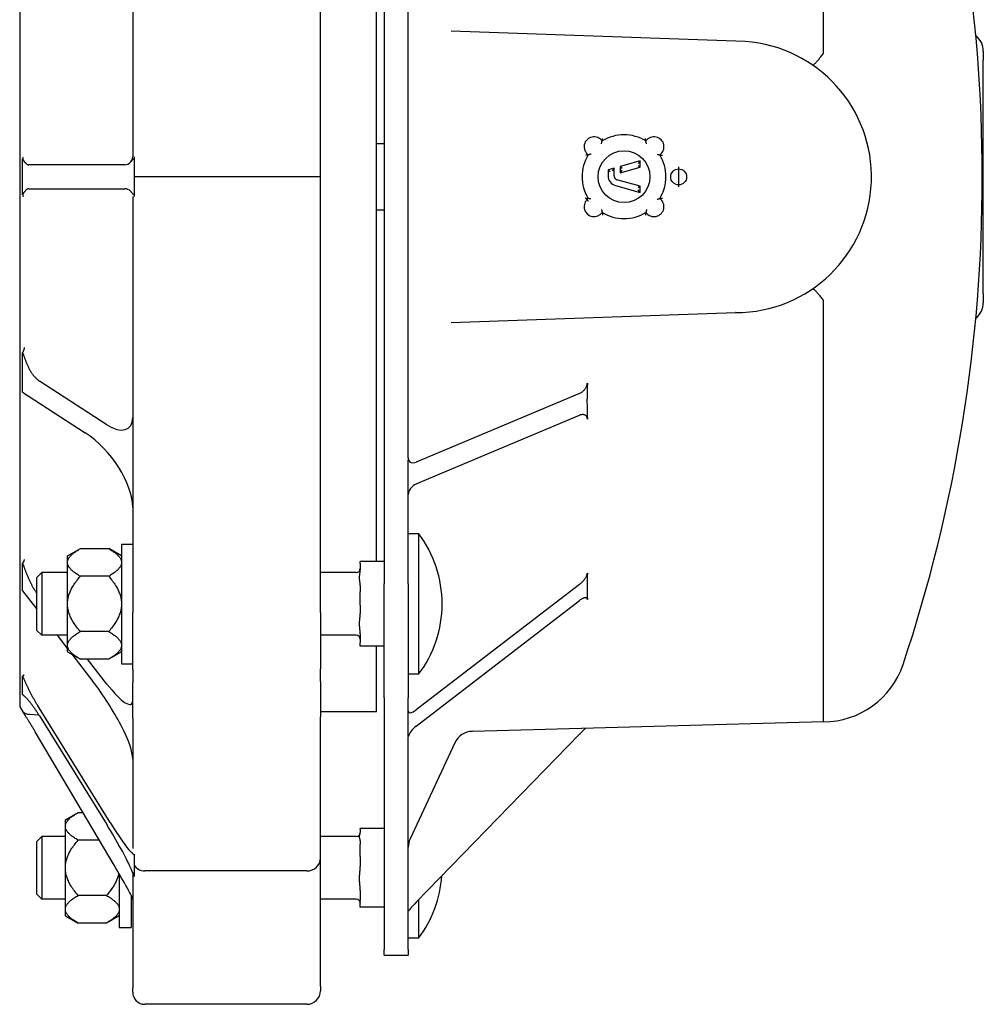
# Model space of a CAD drawing. Header units: millimetres. Extents: x -20 to 4412, y 58 to 1156.
# Tile 3 of 7: x 449 to 690, y 272 to 519. Entities that reach past the tile are written whole.
import ezdxf

# ---------------------------------------------------------------- set-up
doc = ezdxf.new("R2010")
doc.units = ezdxf.units.MM
doc.layers.add('DETAIL', color=2, linetype='Continuous')
doc.layers.add('ORIGIN', color=6, linetype='Continuous')

msp = doc.modelspace()

# ---------------------------------------------------------------- linework, layer by layer
at = {"layer": 'DETAIL'}
for p, q in [((650.16, 510.69), (650.16, 616.12)), ((448.88, 611.69), (448.88, 347.55)), ((477.18, 588.87), (477.18, 484.68)), ((524.18, 479.68), (524.18, 588.86)), ((540.16, 581.6), (540.16, 377.64)), ((538.18, 383.24), (538.18, 576.05)), ((546.16, 409.24), (546.16, 550)), ((630.49, 513.54), (556.95, 516.11)), ((690.16, 511.12), (690.16, 508.92)), ((690.16, 450.33), (690.16, 508.92)), ((540.16, 487.95), (538.18, 487.95)), ((449.61, 479.67), (449.61, 484.16)), ((477.59, 484.29), (477.59, 484.67)), ((477.59, 479.68), (477.59, 484.29)), ((604.2, 483.62), (599.2, 482.22)), ((604.2, 483.62), (603.7, 482.96)), ((604.2, 482.06), (604.2, 483.62)), ((475.18, 482.68), (451.19, 482.67)), ((451.19, 482.67), (451.19, 482.67)), ((451.19, 482.67), (451.19, 482.67)), ((597.7, 481.8), (596.2, 481.38)), ((596.2, 481.38), (596.7, 481)), ((596.2, 481.38), (596.2, 479.88)), ((597.7, 481.8), (597.2, 481.14)), ((597.7, 479.88), (597.7, 481.8)), ((599.2, 482.22), (599.7, 481.84)), ((599.2, 482.22), (599.2, 480.66)), ((599.2, 480.66), (604.2, 482.06)), ((599.2, 480.66), (599.7, 481.32)), ((604.2, 482.06), (603.7, 482.44)), ((449.61, 475.18), (449.61, 479.67)), ((477.59, 475.08), (477.59, 479.68)), ((520.78, 479.69), (480.18, 479.69)), ((524.18, 370.5), (524.18, 479.68)), ((604.2, 477.3), (598.43, 478.91)), ((451.19, 476.67), (475.18, 476.68)), ((451.19, 476.67), (451.19, 476.67)), ((598.03, 477.47), (604.2, 475.74)), ((604.2, 477.3), (603.7, 476.92)), ((604.2, 475.74), (603.7, 476.4)), ((604.2, 475.74), (604.2, 477.3)), ((477.18, 474.68), (477.18, 370.5)), ((477.59, 474.7), (477.59, 475.08)), ((591.24, 474.21), (590.92, 473.94)), ((540.16, 471.3), (538.18, 471.3)), ((690.16, 450.33), (690.16, 448.12)), ((650.16, 343.12), (650.16, 448.56)), ((556.95, 443.13), (628.12, 445.62)), ((449.61, 428.43), (449.61, 435.62)), ((449.61, 425.66), (449.61, 428.43)), ((470.66, 417.55), (453.81, 428.48)), ((449.61, 425.66), (465.28, 415.49)), ((589.03, 425.38), (548.16, 408.17)), ((548.16, 402.69), (589.03, 419.9)), ((546.2, 408.79), (546.16, 408.69)), ((546.16, 377.64), (546.16, 408.69)), ((548.77, 390.24), (546.16, 390.24)), ((548.77, 390.24), (548.77, 355.04)), ((474.36, 387.64), (474.36, 357.64)), ((474.36, 387.64), (477.18, 387.64)), ((460.86, 384.65), (464.06, 386.49)), ((464.06, 386.49), (471.16, 386.49)), ((474.36, 384.65), (471.16, 386.49)), ((449.61, 377.85), (449.61, 382.87)), ((460.86, 383.25), (460.86, 384.65)), ((460.86, 382.81), (460.86, 383.25)), ((460.86, 373.08), (460.86, 382.81)), ((534.16, 382.75), (534.16, 383.24)), ((540.16, 383.24), (534.16, 383.24)), ((534.16, 382.75), (534.16, 381.16)), ((453.16, 379.27), (454.38, 380.49)), ((460.86, 380.49), (454.38, 380.49)), ((454.38, 380.49), (454.38, 364.79)), ((533.16, 380.49), (524.18, 380.49)), ((449.61, 375.9), (449.61, 377.85)), ((453.16, 366.01), (453.16, 379.27)), ((471.16, 379.57), (464.06, 379.57)), ((540.16, 349.11), (540.16, 377.64)), ((546.16, 377.64), (546.16, 349.11)), ((589.03, 377.52), (548.16, 346.07)), ((449.61, 375.9), (453.16, 371.33)), ((534.16, 377.29), (534.16, 375.69)), ((534.16, 372.33), (534.16, 375.69)), ((460.86, 372.21), (460.86, 373.08)), ((548.16, 342.05), (589.03, 373.51)), ((460.86, 362.48), (460.86, 372.21)), ((477.18, 356.19), (477.18, 370.5)), ((524.18, 370.5), (524.18, 356.42)), ((534.16, 372.33), (534.16, 370.22)), ((453.16, 366.01), (454.38, 364.79)), ((471.16, 365.72), (464.06, 365.72)), ((534.16, 365.11), (534.16, 363)), ((460.86, 364.79), (454.38, 364.79)), ((458.22, 364.79), (460.86, 361.39)), ((533.16, 364.79), (524.18, 364.79)), ((534.16, 362.05), (534.16, 363)), ((460.86, 362.04), (460.86, 362.48)), ((460.86, 360.64), (460.86, 362.04)), ((460.86, 360.64), (464.06, 358.79)), ((474.36, 360.64), (471.16, 358.79)), ((540.16, 362.05), (534.16, 362.05)), ((538.18, 345.62), (538.18, 362.05)), ((461.91, 360.03), (467.18, 353.24)), ((471.16, 358.79), (464.06, 358.79)), ((470.73, 352.55), (465.89, 358.79)), ((474.36, 357.64), (477.18, 357.64)), ((477.18, 356.19), (477.18, 352.95)), ((524.18, 353.19), (524.18, 356.42)), ((449.61, 352.31), (449.61, 354.53)), ((477.18, 343.99), (477.18, 352.95)), ((524.18, 353.19), (524.18, 344.37)), ((548.77, 355.04), (546.16, 355.04)), ((449.61, 349.91), (449.61, 352.31)), ((540.16, 349.11), (540.16, 286.08)), ((546.16, 339.51), (546.16, 349.11)), ((449.61, 345.75), (449.61, 345.65)), ((471.53, 317.86), (453.31, 347.28)), ((538.18, 345.62), (524.18, 345.62)), ((451.3, 344.98), (453.66, 344.85)), ((453.8, 344.62), (470.67, 317.4)), ((477.18, 343.99), (477.18, 311.4)), ((524.18, 308.97), (524.18, 344.37)), ((650.16, 343.12), (562.22, 340.71)), ((472.5, 307.19), (452.75, 340.61)), ((546.2, 339.48), (546.16, 339.51)), ((546.16, 295.85), (546.16, 339.34)), ((589.03, 339.98), (548.16, 297.89)), ((557.83, 337.82), (546.63, 313.8)), ((460.31, 318.53), (463.51, 320.38)), ((460.31, 317.14), (460.31, 318.53)), ((463.51, 320.38), (464.71, 320.38)), ((460.31, 316.7), (460.31, 317.14)), ((460.31, 306.97), (460.31, 316.7)), ((534.16, 316.24), (534.16, 316.37)), ((540.16, 316.37), (534.16, 316.37)), ((534.16, 316.24), (534.16, 315.37)), ((453.16, 313.16), (454.38, 314.38)), ((460.31, 314.38), (454.38, 314.38)), ((454.38, 314.38), (454.38, 298.68)), ((468.8, 313.45), (463.51, 313.45)), ((533.16, 314.38), (524.18, 314.38)), ((453.16, 299.9), (453.16, 313.16)), ((534.16, 313.28), (534.16, 312.42)), ((534.16, 309.37), (534.16, 312.42)), ((477.59, 309.55), (477.59, 309.93)), ((477.59, 307.15), (477.59, 309.55)), ((524.18, 276.82), (524.18, 308.97)), ((534.16, 309.37), (534.16, 306.86)), ((460.31, 306.09), (460.31, 306.97)), ((460.31, 296.36), (460.31, 306.09)), ((477.59, 304.51), (477.59, 307.15)), ((473.81, 304.96), (473.81, 291.53)), ((477.18, 305.31), (477.18, 276.44)), ((477.59, 304.36), (477.59, 304.51)), ((520.78, 305.74), (480.18, 305.74)), ((453.16, 299.9), (454.38, 298.68)), ((460.31, 298.68), (454.38, 298.68)), ((470.61, 299.6), (463.51, 299.6)), ((476.81, 299.67), (476.81, 291.53)), ((477.18, 298.68), (476.81, 298.68)), ((533.16, 298.68), (524.18, 298.68)), ((534.16, 300.81), (534.16, 298.31)), ((548.77, 298.52), (548.77, 288.93)), ((460.31, 295.92), (460.31, 296.36)), ((534.16, 296.69), (534.16, 298.31)), ((540.16, 296.69), (534.16, 296.69)), ((460.31, 294.53), (460.31, 295.92)), ((460.31, 294.53), (463.51, 292.68)), ((473.81, 294.53), (470.61, 292.68)), ((546.2, 295.71), (546.16, 295.67)), ((546.16, 286.08), (546.16, 295.67)), ((470.61, 292.68), (463.51, 292.68)), ((473.81, 291.53), (476.81, 291.53)), ((548.77, 288.93), (546.16, 288.93)), ((540.16, 284.61), (540.16, 286.08)), ((540.16, 284.61), (546.16, 284.61)), ((546.16, 286.08), (546.16, 284.61)), ((477.18, 275.33), (477.18, 276.44)), ((524.18, 276.82), (524.18, 275.73)), ((520.78, 272.33), (480.18, 272.33))]:
    msp.add_line(p, q, dxfattribs=at)
at = {"layer": 'DETAIL', "flags": 128}
for points in [[(650.14, 510.61), (650.14, 510.61), (650.14, 510.62), (650.14, 510.62), (650.14, 510.62), (650.14, 510.62), (650.15, 510.63), (650.15, 510.63), (650.15, 510.63), (650.15, 510.64), (650.15, 510.64), (650.15, 510.64), (650.15, 510.65), (650.15, 510.65), (650.15, 510.65), (650.15, 510.66), (650.16, 510.66), (650.16, 510.66), (650.16, 510.67), (650.16, 510.67), (650.16, 510.67), (650.16, 510.68), (650.16, 510.68), (650.16, 510.68), (650.16, 510.69)], [(647.4, 507.65), (647.43, 507.64), (647.47, 507.64), (647.52, 507.65), (647.58, 507.68), (647.65, 507.72), (647.73, 507.78), (647.81, 507.85), (647.9, 507.93), (648, 508.02), (648.11, 508.12), (648.23, 508.24), (648.35, 508.37), (648.47, 508.51), (648.6, 508.65), (648.74, 508.81), (648.88, 508.98), (649.03, 509.16), (649.18, 509.35), (649.33, 509.54), (649.49, 509.74), (649.65, 509.95), (649.81, 510.17), (649.97, 510.39), (650.14, 510.61)], [(594.56, 487.93), (594.57, 487.97), (594.58, 488.01), (594.59, 488.05), (594.6, 488.09), (594.61, 488.13), (594.62, 488.17), (594.63, 488.21), (594.64, 488.24), (594.65, 488.28), (594.66, 488.32), (594.67, 488.36), (594.68, 488.39), (594.68, 488.42), (594.69, 488.46), (594.7, 488.49), (594.7, 488.52), (594.71, 488.54), (594.72, 488.57), (594.72, 488.59), (594.72, 488.61), (594.73, 488.62), (594.73, 488.63), (594.73, 488.64), (594.73, 488.64)], [(594.73, 488.64), (594.73, 488.64), (594.73, 488.65), (594.73, 488.66), (594.74, 488.67), (594.74, 488.69), (594.74, 488.7), (594.75, 488.72), (594.75, 488.75), (594.76, 488.77), (594.76, 488.8), (594.77, 488.83), (594.77, 488.86), (594.78, 488.89), (594.78, 488.92), (594.79, 488.96), (594.79, 488.99), (594.8, 489.03), (594.81, 489.06), (594.81, 489.1), (594.82, 489.13), (594.82, 489.17), (594.83, 489.21), (594.83, 489.25), (594.84, 489.28)], [(605.67, 488.64), (605.67, 488.64), (605.67, 488.65), (605.67, 488.66), (605.67, 488.67), (605.67, 488.69), (605.66, 488.7), (605.66, 488.72), (605.65, 488.75), (605.65, 488.77), (605.64, 488.8), (605.64, 488.83), (605.63, 488.86), (605.63, 488.89), (605.62, 488.92), (605.62, 488.96), (605.61, 488.99), (605.6, 489.03), (605.6, 489.06), (605.59, 489.1), (605.59, 489.13), (605.58, 489.17), (605.58, 489.21), (605.57, 489.25), (605.56, 489.28)], [(605.85, 487.93), (605.84, 487.97), (605.83, 488.01), (605.81, 488.05), (605.8, 488.09), (605.79, 488.13), (605.78, 488.17), (605.77, 488.21), (605.76, 488.24), (605.75, 488.28), (605.74, 488.32), (605.74, 488.36), (605.73, 488.39), (605.72, 488.42), (605.71, 488.46), (605.71, 488.49), (605.7, 488.52), (605.69, 488.54), (605.69, 488.57), (605.68, 488.59), (605.68, 488.61), (605.68, 488.62), (605.68, 488.63), (605.67, 488.64), (605.67, 488.64)], [(449.71, 484.61), (449.71, 484.59), (449.71, 484.57), (449.71, 484.55), (449.71, 484.54), (449.7, 484.52), (449.7, 484.5), (449.7, 484.48), (449.7, 484.46), (449.69, 484.44), (449.69, 484.42), (449.69, 484.4), (449.68, 484.38), (449.68, 484.36), (449.67, 484.34), (449.67, 484.33), (449.66, 484.31), (449.66, 484.29), (449.65, 484.27), (449.65, 484.25), (449.64, 484.23), (449.63, 484.21), (449.63, 484.2), (449.62, 484.18), (449.61, 484.16)], [(449.61, 484.16), (449.65, 484.08), (449.7, 484), (449.74, 483.92), (449.79, 483.84), (449.84, 483.76), (449.89, 483.68), (449.94, 483.6), (450, 483.52), (450.06, 483.44), (450.12, 483.36), (450.19, 483.28), (450.25, 483.2), (450.32, 483.13), (450.39, 483.06), (450.47, 482.99), (450.54, 482.93), (450.62, 482.87), (450.7, 482.82), (450.78, 482.77), (450.86, 482.74), (450.94, 482.71), (451.02, 482.69), (451.1, 482.67), (451.19, 482.67)], [(476.65, 483.33), (476.87, 483.63), (477.04, 483.96), (477.14, 484.32), (477.18, 484.68)], [(476.65, 483.33), (476.71, 483.39), (476.76, 483.46), (476.82, 483.52), (476.87, 483.58), (476.92, 483.65), (476.97, 483.71), (477.02, 483.77), (477.06, 483.83), (477.11, 483.88), (477.15, 483.94), (477.19, 483.99), (477.23, 484.03), (477.26, 484.08), (477.3, 484.12), (477.33, 484.15), (477.36, 484.18), (477.4, 484.21), (477.42, 484.24), (477.45, 484.26), (477.48, 484.27), (477.51, 484.28), (477.54, 484.29), (477.56, 484.29), (477.59, 484.29)], [(591.24, 485.15), (591.24, 485.15), (591.23, 485.15), (591.22, 485.15), (591.21, 485.15), (591.2, 485.14), (591.18, 485.14), (591.16, 485.13), (591.13, 485.13), (591.11, 485.13), (591.08, 485.12), (591.05, 485.11), (591.02, 485.11), (590.99, 485.1), (590.96, 485.1), (590.92, 485.09), (590.89, 485.09), (590.86, 485.08), (590.82, 485.08), (590.78, 485.07), (590.75, 485.06), (590.71, 485.06), (590.67, 485.05), (590.64, 485.05), (590.6, 485.04)], [(591.95, 485.33), (591.91, 485.31), (591.87, 485.3), (591.83, 485.29), (591.79, 485.28), (591.75, 485.27), (591.71, 485.26), (591.68, 485.25), (591.64, 485.24), (591.6, 485.23), (591.56, 485.22), (591.53, 485.21), (591.49, 485.21), (591.46, 485.2), (591.42, 485.19), (591.39, 485.18), (591.36, 485.18), (591.34, 485.17), (591.31, 485.17), (591.29, 485.16), (591.27, 485.16), (591.26, 485.16), (591.25, 485.15), (591.24, 485.15), (591.24, 485.15)], [(608.46, 485.33), (608.49, 485.31), (608.53, 485.3), (608.57, 485.29), (608.61, 485.28), (608.65, 485.27), (608.69, 485.26), (608.73, 485.25), (608.77, 485.24), (608.81, 485.23), (608.84, 485.22), (608.88, 485.21), (608.91, 485.21), (608.95, 485.2), (608.98, 485.19), (609.01, 485.18), (609.04, 485.18), (609.07, 485.17), (609.09, 485.17), (609.11, 485.16), (609.13, 485.16), (609.14, 485.16), (609.16, 485.15), (609.16, 485.15), (609.16, 485.15)], [(609.16, 485.15), (609.17, 485.15), (609.17, 485.15), (609.18, 485.15), (609.19, 485.15), (609.21, 485.14), (609.23, 485.14), (609.25, 485.13), (609.27, 485.13), (609.3, 485.13), (609.32, 485.12), (609.35, 485.11), (609.38, 485.11), (609.41, 485.1), (609.45, 485.1), (609.48, 485.09), (609.51, 485.09), (609.55, 485.08), (609.58, 485.08), (609.62, 485.07), (609.66, 485.06), (609.69, 485.06), (609.73, 485.05), (609.77, 485.05), (609.81, 485.04)], [(451.19, 476.67), (451.11, 476.67), (451.04, 476.65), (450.96, 476.63), (450.88, 476.61), (450.79, 476.57), (450.71, 476.52), (450.62, 476.47), (450.53, 476.4), (450.45, 476.33), (450.37, 476.25), (450.29, 476.17), (450.22, 476.09), (450.15, 476.01), (450.08, 475.92), (450.02, 475.84), (449.96, 475.76), (449.91, 475.69), (449.86, 475.61), (449.81, 475.53), (449.77, 475.46), (449.73, 475.38), (449.69, 475.31), (449.65, 475.25), (449.61, 475.18)], [(449.61, 475.18), (449.62, 475.16), (449.63, 475.14), (449.63, 475.12), (449.64, 475.1), (449.65, 475.08), (449.65, 475.07), (449.66, 475.05), (449.66, 475.03), (449.67, 475.01), (449.67, 474.99), (449.68, 474.97), (449.68, 474.95), (449.69, 474.93), (449.69, 474.92), (449.69, 474.9), (449.7, 474.88), (449.7, 474.86), (449.7, 474.84), (449.7, 474.82), (449.71, 474.8), (449.71, 474.78), (449.71, 474.76), (449.71, 474.74), (449.71, 474.72)], [(477.59, 475.08), (477.56, 475.08), (477.53, 475.08), (477.5, 475.09), (477.48, 475.1), (477.45, 475.12), (477.42, 475.14), (477.39, 475.16), (477.36, 475.19), (477.32, 475.23), (477.29, 475.26), (477.25, 475.3), (477.22, 475.35), (477.18, 475.4), (477.14, 475.45), (477.1, 475.5), (477.05, 475.55), (477.01, 475.61), (476.96, 475.67), (476.91, 475.73), (476.86, 475.79), (476.81, 475.85), (476.76, 475.91), (476.71, 475.98), (476.65, 476.04)], [(590.92, 473.94), (590.92, 473.94), (590.92, 473.94), (590.92, 473.94), (590.91, 473.95), (590.9, 473.96), (590.9, 473.96), (590.89, 473.97), (590.88, 473.98), (590.87, 474), (590.85, 474.01), (590.84, 474.03), (590.82, 474.04), (590.81, 474.06), (590.79, 474.08), (590.77, 474.1), (590.75, 474.12), (590.73, 474.14), (590.71, 474.16), (590.69, 474.18), (590.67, 474.21), (590.65, 474.23), (590.63, 474.25), (590.6, 474.28), (590.58, 474.3)], [(590.6, 474.32), (590.64, 474.31), (590.67, 474.3), (590.71, 474.3), (590.75, 474.29), (590.78, 474.28), (590.82, 474.28), (590.86, 474.27), (590.89, 474.26), (590.93, 474.26), (590.96, 474.25), (590.99, 474.25), (591.02, 474.24), (591.05, 474.24), (591.08, 474.23), (591.11, 474.23), (591.13, 474.22), (591.16, 474.22), (591.18, 474.22), (591.2, 474.21), (591.21, 474.21), (591.22, 474.21), (591.23, 474.21), (591.24, 474.21), (591.24, 474.21)], [(591.27, 473.57), (591.24, 473.59), (591.22, 473.62), (591.2, 473.64), (591.18, 473.66), (591.16, 473.69), (591.13, 473.71), (591.11, 473.73), (591.09, 473.75), (591.07, 473.77), (591.06, 473.79), (591.04, 473.81), (591.02, 473.83), (591.01, 473.84), (590.99, 473.86), (590.98, 473.87), (590.97, 473.89), (590.96, 473.9), (590.95, 473.91), (590.94, 473.92), (590.93, 473.92), (590.93, 473.93), (590.93, 473.93), (590.92, 473.93), (590.92, 473.94)], [(591.9, 474.11), (591.86, 474.12), (591.82, 474.12), (591.78, 474.13), (591.74, 474.13), (591.71, 474.14), (591.67, 474.14), (591.63, 474.15), (591.6, 474.15), (591.56, 474.16), (591.53, 474.16), (591.5, 474.17), (591.46, 474.17), (591.43, 474.18), (591.4, 474.18), (591.37, 474.19), (591.35, 474.19), (591.33, 474.19), (591.3, 474.2), (591.29, 474.2), (591.27, 474.2), (591.26, 474.2), (591.25, 474.21), (591.24, 474.21), (591.24, 474.21)], [(608.46, 474.03), (608.49, 474.04), (608.53, 474.06), (608.57, 474.07), (608.61, 474.08), (608.65, 474.09), (608.69, 474.1), (608.73, 474.11), (608.77, 474.12), (608.81, 474.13), (608.84, 474.14), (608.88, 474.15), (608.91, 474.15), (608.95, 474.16), (608.98, 474.17), (609.01, 474.18), (609.04, 474.18), (609.07, 474.19), (609.09, 474.19), (609.11, 474.2), (609.13, 474.2), (609.14, 474.2), (609.16, 474.21), (609.16, 474.21), (609.16, 474.21)], [(609.16, 474.21), (609.17, 474.21), (609.17, 474.21), (609.18, 474.21), (609.19, 474.21), (609.21, 474.22), (609.23, 474.22), (609.25, 474.22), (609.27, 474.23), (609.3, 474.23), (609.32, 474.24), (609.35, 474.24), (609.38, 474.25), (609.41, 474.25), (609.45, 474.26), (609.48, 474.27), (609.51, 474.27), (609.55, 474.28), (609.58, 474.28), (609.62, 474.29), (609.66, 474.3), (609.69, 474.3), (609.73, 474.31), (609.77, 474.31), (609.81, 474.32)], [(594.56, 471.43), (594.57, 471.39), (594.58, 471.35), (594.59, 471.31), (594.6, 471.27), (594.61, 471.23), (594.62, 471.19), (594.63, 471.15), (594.64, 471.11), (594.65, 471.08), (594.66, 471.04), (594.67, 471), (594.68, 470.97), (594.68, 470.93), (594.69, 470.9), (594.7, 470.87), (594.7, 470.84), (594.71, 470.81), (594.72, 470.79), (594.72, 470.77), (594.72, 470.75), (594.73, 470.74), (594.73, 470.73), (594.73, 470.72), (594.73, 470.72)], [(605.85, 471.43), (605.84, 471.39), (605.83, 471.35), (605.81, 471.31), (605.8, 471.27), (605.79, 471.23), (605.78, 471.19), (605.77, 471.15), (605.76, 471.11), (605.75, 471.08), (605.74, 471.04), (605.74, 471), (605.73, 470.97), (605.72, 470.93), (605.71, 470.9), (605.71, 470.87), (605.7, 470.84), (605.69, 470.81), (605.69, 470.79), (605.68, 470.77), (605.68, 470.75), (605.68, 470.74), (605.68, 470.73), (605.67, 470.72), (605.67, 470.72)], [(594.73, 470.72), (594.73, 470.72), (594.73, 470.71), (594.73, 470.7), (594.74, 470.69), (594.74, 470.67), (594.74, 470.65), (594.75, 470.63), (594.75, 470.61), (594.76, 470.59), (594.76, 470.56), (594.77, 470.53), (594.77, 470.5), (594.78, 470.47), (594.78, 470.44), (594.79, 470.4), (594.79, 470.37), (594.8, 470.33), (594.81, 470.3), (594.81, 470.26), (594.82, 470.22), (594.82, 470.19), (594.83, 470.15), (594.83, 470.11), (594.84, 470.07)], [(605.67, 470.72), (605.67, 470.72), (605.67, 470.71), (605.67, 470.7), (605.67, 470.69), (605.67, 470.67), (605.66, 470.65), (605.66, 470.63), (605.65, 470.61), (605.65, 470.59), (605.64, 470.56), (605.64, 470.53), (605.63, 470.5), (605.63, 470.47), (605.62, 470.44), (605.62, 470.4), (605.61, 470.37), (605.6, 470.33), (605.6, 470.3), (605.59, 470.26), (605.59, 470.22), (605.58, 470.19), (605.58, 470.15), (605.57, 470.11), (605.56, 470.07)], [(647.4, 451.59), (647.43, 451.6), (647.47, 451.6), (647.52, 451.59), (647.58, 451.56), (647.65, 451.52), (647.73, 451.46), (647.81, 451.4), (647.9, 451.32), (648, 451.22), (648.11, 451.12), (648.23, 451), (648.35, 450.88), (648.47, 450.74), (648.6, 450.59), (648.74, 450.43), (648.88, 450.26), (649.03, 450.08), (649.18, 449.89), (649.33, 449.7), (649.49, 449.5), (649.65, 449.29), (649.81, 449.08), (649.97, 448.86), (650.14, 448.63)], [(650.16, 448.56), (650.16, 448.56), (650.16, 448.56), (650.16, 448.57), (650.16, 448.57), (650.16, 448.57), (650.16, 448.58), (650.16, 448.58), (650.16, 448.58), (650.15, 448.59), (650.15, 448.59), (650.15, 448.59), (650.15, 448.6), (650.15, 448.6), (650.15, 448.6), (650.15, 448.61), (650.15, 448.61), (650.15, 448.61), (650.15, 448.62), (650.14, 448.62), (650.14, 448.62), (650.14, 448.62), (650.14, 448.63), (650.14, 448.63), (650.14, 448.63)], [(450.01, 436.88), (450, 436.85), (450, 436.81), (449.99, 436.77), (449.98, 436.72), (449.98, 436.68), (449.97, 436.64), (449.96, 436.59), (449.95, 436.54), (449.94, 436.5), (449.93, 436.45), (449.91, 436.4), (449.9, 436.34), (449.88, 436.29), (449.86, 436.24), (449.85, 436.18), (449.83, 436.12), (449.8, 436.06), (449.78, 436), (449.76, 435.94), (449.73, 435.88), (449.71, 435.82), (449.68, 435.75), (449.65, 435.68), (449.61, 435.62)], [(449.61, 435.62), (449.66, 435.5), (449.7, 435.37), (449.75, 435.24), (449.79, 435.11), (449.84, 434.97), (449.89, 434.82), (449.95, 434.68), (450, 434.52), (450.06, 434.37), (450.12, 434.2), (450.18, 434.04), (450.24, 433.87), (450.3, 433.7), (450.37, 433.53), (450.44, 433.36), (450.51, 433.18), (450.58, 433), (450.66, 432.82), (450.73, 432.64), (450.81, 432.46), (450.9, 432.28), (450.98, 432.09), (451.08, 431.89), (451.18, 431.7)], [(451.18, 431.7), (451.27, 431.51), (451.37, 431.33), (451.47, 431.15), (451.57, 430.98), (451.67, 430.81), (451.77, 430.65), (451.88, 430.49), (451.99, 430.33), (452.09, 430.18), (452.2, 430.04), (452.31, 429.89), (452.42, 429.76), (452.54, 429.62), (452.65, 429.5), (452.76, 429.37), (452.88, 429.25), (452.99, 429.14), (453.11, 429.03), (453.22, 428.93), (453.34, 428.83), (453.46, 428.73), (453.57, 428.65), (453.69, 428.56), (453.81, 428.48)], [(589.03, 425.38), (589.15, 425.44), (589.28, 425.5), (589.4, 425.57), (589.52, 425.64), (589.63, 425.72), (589.75, 425.81), (589.86, 425.9), (589.97, 426), (590.08, 426.1), (590.18, 426.21), (590.28, 426.32), (590.37, 426.43), (590.46, 426.54), (590.54, 426.66), (590.62, 426.78), (590.69, 426.91), (590.76, 427.04), (590.82, 427.17), (590.87, 427.3), (590.92, 427.43), (590.96, 427.57), (590.98, 427.71), (591, 427.84), (591.01, 427.98)], [(591.01, 418.97), (591, 419.11), (590.98, 419.24), (590.95, 419.36), (590.9, 419.47), (590.85, 419.57), (590.79, 419.66), (590.72, 419.75), (590.64, 419.82), (590.56, 419.88), (590.48, 419.93), (590.39, 419.98), (590.29, 420.01), (590.2, 420.04), (590.1, 420.06), (590, 420.08), (589.89, 420.08), (589.79, 420.08), (589.68, 420.07), (589.58, 420.06), (589.47, 420.04), (589.36, 420.01), (589.25, 419.98), (589.14, 419.94), (589.03, 419.9)], [(460.86, 383.25), (460.88, 383.38), (460.91, 383.51), (460.95, 383.64), (461, 383.77), (461.06, 383.9), (461.13, 384.03), (461.21, 384.16), (461.29, 384.29), (461.39, 384.42), (461.5, 384.55), (461.62, 384.68), (461.74, 384.81), (461.88, 384.95), (462.02, 385.08), (462.18, 385.22), (462.35, 385.35), (462.52, 385.49), (462.71, 385.63), (462.91, 385.77), (463.11, 385.91), (463.33, 386.05), (463.56, 386.2), (463.8, 386.35), (464.06, 386.49)], [(471.16, 386.49), (471.41, 386.35), (471.65, 386.2), (471.88, 386.05), (472.1, 385.91), (472.31, 385.77), (472.51, 385.63), (472.69, 385.49), (472.87, 385.35), (473.04, 385.22), (473.19, 385.08), (473.34, 384.95), (473.47, 384.81), (473.6, 384.68), (473.72, 384.55), (473.82, 384.42), (473.92, 384.29), (474.01, 384.16), (474.09, 384.03), (474.16, 383.9), (474.22, 383.77), (474.27, 383.64), (474.31, 383.51), (474.34, 383.38), (474.36, 383.25)], [(450, 383.75), (450, 383.72), (449.99, 383.69), (449.99, 383.66), (449.98, 383.63), (449.97, 383.6), (449.96, 383.57), (449.95, 383.54), (449.94, 383.51), (449.93, 383.47), (449.92, 383.44), (449.91, 383.41), (449.89, 383.37), (449.88, 383.33), (449.86, 383.3), (449.84, 383.26), (449.82, 383.22), (449.8, 383.18), (449.78, 383.14), (449.75, 383.09), (449.73, 383.05), (449.7, 383.01), (449.67, 382.96), (449.64, 382.92), (449.61, 382.87)], [(449.61, 382.87), (449.66, 382.75), (449.7, 382.63), (449.75, 382.5), (449.8, 382.36), (449.84, 382.22), (449.9, 382.08), (449.95, 381.93), (450, 381.78), (450.06, 381.62), (450.12, 381.46), (450.18, 381.29), (450.24, 381.12), (450.3, 380.95), (450.37, 380.78), (450.44, 380.6), (450.51, 380.41), (450.58, 380.23), (450.66, 380.04), (450.74, 379.85), (450.81, 379.66), (450.9, 379.46), (450.98, 379.26), (451.08, 379.04), (451.18, 378.82)], [(464.06, 379.57), (463.8, 379.72), (463.56, 379.86), (463.33, 380.01), (463.11, 380.15), (462.91, 380.29), (462.71, 380.43), (462.52, 380.57), (462.35, 380.71), (462.18, 380.85), (462.02, 380.98), (461.88, 381.12), (461.74, 381.25), (461.62, 381.38), (461.5, 381.51), (461.39, 381.65), (461.29, 381.78), (461.21, 381.91), (461.13, 382.04), (461.06, 382.17), (461, 382.29), (460.95, 382.42), (460.91, 382.55), (460.88, 382.68), (460.86, 382.81)], [(474.36, 382.81), (474.34, 382.68), (474.31, 382.55), (474.27, 382.42), (474.22, 382.29), (474.16, 382.17), (474.09, 382.04), (474.01, 381.91), (473.92, 381.78), (473.82, 381.65), (473.72, 381.51), (473.6, 381.38), (473.47, 381.25), (473.34, 381.12), (473.19, 380.98), (473.04, 380.85), (472.87, 380.71), (472.69, 380.57), (472.51, 380.43), (472.31, 380.29), (472.1, 380.15), (471.88, 380.01), (471.65, 379.86), (471.41, 379.72), (471.16, 379.57)], [(534.16, 377.29), (534.15, 377.45), (534.14, 377.61), (534.12, 377.78), (534.1, 377.93), (534.08, 378.09), (534.06, 378.25), (534.03, 378.41), (534.01, 378.58), (533.99, 378.74), (533.97, 378.91), (533.96, 379.07), (533.96, 379.22), (533.96, 379.38), (533.97, 379.54), (533.99, 379.7), (534.01, 379.87), (534.03, 380.03), (534.06, 380.2), (534.08, 380.36), (534.1, 380.51), (534.12, 380.67), (534.14, 380.83), (534.15, 381), (534.16, 381.16)], [(589.03, 377.52), (589.15, 377.62), (589.28, 377.72), (589.4, 377.83), (589.52, 377.94), (589.63, 378.05), (589.75, 378.17), (589.86, 378.28), (589.97, 378.41), (590.08, 378.53), (590.18, 378.66), (590.28, 378.78), (590.37, 378.91), (590.46, 379.03), (590.54, 379.16), (590.62, 379.28), (590.69, 379.4), (590.76, 379.53), (590.82, 379.65), (590.87, 379.77), (590.92, 379.89), (590.96, 380.01), (590.98, 380.13), (591, 380.23), (591.01, 380.34)], [(451.18, 378.82), (451.25, 378.66), (451.32, 378.5), (451.4, 378.34), (451.47, 378.19), (451.55, 378.03), (451.63, 377.87), (451.71, 377.72), (451.79, 377.56), (451.87, 377.41), (451.95, 377.26), (452.03, 377.11), (452.12, 376.96), (452.2, 376.81), (452.29, 376.66), (452.37, 376.52), (452.46, 376.37), (452.54, 376.23), (452.63, 376.09), (452.72, 375.95), (452.8, 375.81), (452.89, 375.68), (452.98, 375.54), (453.07, 375.41), (453.16, 375.28)], [(460.86, 373.08), (460.88, 373.34), (460.91, 373.6), (460.95, 373.86), (461, 374.12), (461.06, 374.38), (461.13, 374.64), (461.21, 374.9), (461.29, 375.16), (461.39, 375.42), (461.5, 375.68), (461.62, 375.94), (461.74, 376.21), (461.88, 376.47), (462.02, 376.74), (462.18, 377.01), (462.35, 377.29), (462.52, 377.56), (462.71, 377.84), (462.91, 378.12), (463.11, 378.4), (463.33, 378.69), (463.56, 378.98), (463.8, 379.27), (464.06, 379.57)], [(471.16, 379.57), (471.41, 379.27), (471.65, 378.98), (471.88, 378.69), (472.1, 378.4), (472.31, 378.12), (472.51, 377.84), (472.69, 377.56), (472.87, 377.29), (473.04, 377.01), (473.19, 376.74), (473.34, 376.47), (473.47, 376.21), (473.6, 375.94), (473.72, 375.68), (473.82, 375.42), (473.92, 375.16), (474.01, 374.9), (474.09, 374.64), (474.16, 374.38), (474.22, 374.12), (474.27, 373.86), (474.31, 373.6), (474.34, 373.34), (474.36, 373.08)], [(591.01, 373.74), (591, 373.84), (590.98, 373.92), (590.95, 373.99), (590.9, 374.05), (590.85, 374.1), (590.79, 374.14), (590.72, 374.17), (590.64, 374.19), (590.56, 374.2), (590.48, 374.2), (590.39, 374.19), (590.29, 374.17), (590.2, 374.15), (590.1, 374.12), (590, 374.08), (589.89, 374.04), (589.79, 373.99), (589.68, 373.93), (589.58, 373.87), (589.47, 373.81), (589.36, 373.74), (589.25, 373.67), (589.14, 373.59), (589.03, 373.51)], [(464.06, 365.72), (463.8, 366.02), (463.56, 366.31), (463.33, 366.6), (463.11, 366.89), (462.91, 367.17), (462.71, 367.45), (462.52, 367.73), (462.35, 368), (462.18, 368.27), (462.02, 368.54), (461.88, 368.81), (461.74, 369.08), (461.62, 369.34), (461.5, 369.61), (461.39, 369.87), (461.29, 370.13), (461.21, 370.39), (461.13, 370.65), (461.06, 370.91), (461, 371.17), (460.95, 371.43), (460.91, 371.69), (460.88, 371.95), (460.86, 372.21)], [(474.36, 372.21), (474.34, 371.95), (474.31, 371.69), (474.27, 371.43), (474.22, 371.17), (474.16, 370.91), (474.09, 370.65), (474.01, 370.39), (473.92, 370.13), (473.82, 369.87), (473.72, 369.61), (473.6, 369.34), (473.47, 369.08), (473.34, 368.81), (473.19, 368.54), (473.04, 368.27), (472.87, 368), (472.69, 367.73), (472.51, 367.45), (472.31, 367.17), (472.1, 366.89), (471.88, 366.6), (471.65, 366.31), (471.41, 366.02), (471.16, 365.72)], [(534.16, 365.11), (534.15, 365.32), (534.14, 365.54), (534.12, 365.76), (534.1, 365.96), (534.08, 366.17), (534.06, 366.38), (534.03, 366.6), (534.01, 366.81), (533.99, 367.03), (533.97, 367.25), (533.96, 367.46), (533.96, 367.67), (533.96, 367.87), (533.97, 368.08), (533.99, 368.3), (534.01, 368.52), (534.03, 368.74), (534.06, 368.95), (534.08, 369.16), (534.1, 369.37), (534.12, 369.58), (534.14, 369.79), (534.15, 370.01), (534.16, 370.22)], [(460.86, 362.48), (460.88, 362.61), (460.91, 362.73), (460.95, 362.86), (461, 362.99), (461.06, 363.12), (461.13, 363.25), (461.21, 363.38), (461.29, 363.51), (461.39, 363.64), (461.5, 363.77), (461.62, 363.91), (461.74, 364.04), (461.88, 364.17), (462.02, 364.31), (462.18, 364.44), (462.35, 364.58), (462.52, 364.72), (462.71, 364.85), (462.91, 364.99), (463.11, 365.14), (463.33, 365.28), (463.56, 365.42), (463.8, 365.57), (464.06, 365.72)], [(471.16, 365.72), (471.41, 365.57), (471.65, 365.42), (471.88, 365.28), (472.1, 365.14), (472.31, 364.99), (472.51, 364.85), (472.69, 364.72), (472.87, 364.58), (473.04, 364.44), (473.19, 364.31), (473.34, 364.17), (473.47, 364.04), (473.6, 363.91), (473.72, 363.77), (473.82, 363.64), (473.92, 363.51), (474.01, 363.38), (474.09, 363.25), (474.16, 363.12), (474.22, 362.99), (474.27, 362.86), (474.31, 362.73), (474.34, 362.61), (474.36, 362.48)], [(464.06, 358.79), (463.8, 358.94), (463.56, 359.09), (463.33, 359.23), (463.11, 359.38), (462.91, 359.52), (462.71, 359.66), (462.52, 359.8), (462.35, 359.94), (462.18, 360.07), (462.02, 360.21), (461.88, 360.34), (461.74, 360.47), (461.62, 360.61), (461.5, 360.74), (461.39, 360.87), (461.29, 361), (461.21, 361.13), (461.13, 361.26), (461.06, 361.39), (461, 361.52), (460.95, 361.65), (460.91, 361.78), (460.88, 361.91), (460.86, 362.04)], [(474.36, 362.04), (474.34, 361.91), (474.31, 361.78), (474.27, 361.65), (474.22, 361.52), (474.16, 361.39), (474.09, 361.26), (474.01, 361.13), (473.92, 361), (473.82, 360.87), (473.72, 360.74), (473.6, 360.61), (473.47, 360.47), (473.34, 360.34), (473.19, 360.21), (473.04, 360.07), (472.87, 359.94), (472.69, 359.8), (472.51, 359.66), (472.31, 359.52), (472.1, 359.38), (471.88, 359.23), (471.65, 359.09), (471.41, 358.94), (471.16, 358.79)], [(449.93, 354.89), (449.93, 354.88), (449.92, 354.87), (449.92, 354.85), (449.91, 354.84), (449.91, 354.83), (449.9, 354.82), (449.89, 354.8), (449.88, 354.79), (449.87, 354.77), (449.86, 354.76), (449.85, 354.75), (449.84, 354.73), (449.83, 354.72), (449.81, 354.7), (449.8, 354.69), (449.78, 354.67), (449.77, 354.65), (449.75, 354.64), (449.73, 354.62), (449.71, 354.6), (449.69, 354.59), (449.66, 354.57), (449.64, 354.55), (449.61, 354.53)], [(449.61, 354.53), (449.66, 354.44), (449.7, 354.34), (449.74, 354.23), (449.79, 354.12), (449.84, 354.01), (449.89, 353.89), (449.94, 353.77), (449.99, 353.65), (450.05, 353.52), (450.11, 353.39), (450.17, 353.25), (450.23, 353.11), (450.29, 352.97), (450.36, 352.83), (450.43, 352.68), (450.5, 352.52), (450.57, 352.36), (450.64, 352.2), (450.72, 352.03), (450.81, 351.86), (450.89, 351.67), (450.98, 351.48), (451.08, 351.29), (451.18, 351.09)], [(451.18, 351.09), (451.26, 350.93), (451.34, 350.77), (451.42, 350.61), (451.5, 350.45), (451.59, 350.29), (451.67, 350.13), (451.76, 349.97), (451.84, 349.81), (451.93, 349.65), (452.02, 349.49), (452.11, 349.32), (452.2, 349.16), (452.29, 349), (452.38, 348.84), (452.47, 348.68), (452.56, 348.52), (452.66, 348.36), (452.75, 348.2), (452.84, 348.05), (452.94, 347.89), (453.03, 347.74), (453.12, 347.58), (453.22, 347.43), (453.31, 347.28)], [(451.18, 348.36), (451.08, 348.48), (450.98, 348.58), (450.89, 348.68), (450.81, 348.77), (450.73, 348.86), (450.65, 348.94), (450.58, 349.02), (450.5, 349.09), (450.43, 349.16), (450.37, 349.23), (450.3, 349.29), (450.24, 349.35), (450.17, 349.41), (450.11, 349.47), (450.06, 349.52), (450, 349.57), (449.95, 349.62), (449.89, 349.66), (449.84, 349.71), (449.79, 349.75), (449.75, 349.79), (449.7, 349.83), (449.66, 349.87), (449.61, 349.91)], [(449.88, 349.67), (449.89, 349.66), (449.9, 349.65), (449.91, 349.64), (449.92, 349.63), (449.92, 349.62), (449.93, 349.61), (449.94, 349.61), (449.94, 349.6), (449.95, 349.59), (449.95, 349.58), (449.96, 349.57), (449.96, 349.56), (449.97, 349.55), (449.97, 349.55), (449.98, 349.54), (449.98, 349.53), (449.99, 349.52), (449.99, 349.51), (449.99, 349.51), (450, 349.5), (450, 349.49), (450, 349.48), (450, 349.48), (450.01, 349.47)], [(453.8, 344.62), (453.69, 344.81), (453.57, 345), (453.45, 345.18), (453.34, 345.36), (453.22, 345.54), (453.1, 345.72), (452.99, 345.9), (452.87, 346.07), (452.76, 346.24), (452.65, 346.4), (452.53, 346.57), (452.42, 346.73), (452.31, 346.89), (452.2, 347.04), (452.09, 347.19), (451.98, 347.34), (451.88, 347.48), (451.77, 347.62), (451.67, 347.76), (451.57, 347.89), (451.47, 348.01), (451.37, 348.13), (451.27, 348.25), (451.18, 348.36)], [(449.61, 345.65), (449.66, 345.59), (449.7, 345.52), (449.74, 345.45), (449.79, 345.38), (449.84, 345.3), (449.89, 345.23), (449.95, 345.15), (450, 345.06), (450.06, 344.97), (450.12, 344.88), (450.18, 344.79), (450.24, 344.69), (450.31, 344.59), (450.37, 344.49), (450.44, 344.38), (450.52, 344.26), (450.59, 344.15), (450.67, 344.03), (450.75, 343.9), (450.83, 343.77), (450.91, 343.64), (451, 343.5), (451.09, 343.36), (451.18, 343.21)], [(449.76, 345.61), (449.75, 345.61), (449.75, 345.61), (449.74, 345.62), (449.74, 345.62), (449.74, 345.62), (449.73, 345.62), (449.72, 345.62), (449.72, 345.62), (449.71, 345.62), (449.71, 345.63), (449.7, 345.63), (449.7, 345.63), (449.69, 345.63), (449.68, 345.63), (449.68, 345.63), (449.67, 345.64), (449.66, 345.64), (449.66, 345.64), (449.65, 345.64), (449.64, 345.64), (449.64, 345.65), (449.63, 345.65), (449.62, 345.65), (449.61, 345.65)], [(451.18, 343.21), (451.24, 343.11), (451.3, 343.02), (451.36, 342.92), (451.43, 342.81), (451.49, 342.71), (451.55, 342.61), (451.62, 342.51), (451.68, 342.4), (451.74, 342.29), (451.81, 342.19), (451.87, 342.08), (451.94, 341.97), (452.01, 341.86), (452.07, 341.75), (452.14, 341.64), (452.21, 341.53), (452.28, 341.41), (452.34, 341.3), (452.41, 341.19), (452.48, 341.07), (452.55, 340.96), (452.61, 340.84), (452.68, 340.73), (452.75, 340.61)], [(589.03, 339.98), (589.1, 340.06), (589.18, 340.13), (589.25, 340.21), (589.32, 340.28), (589.39, 340.35), (589.46, 340.43), (589.53, 340.5), (589.6, 340.57), (589.67, 340.63), (589.74, 340.7), (589.81, 340.77), (589.88, 340.83), (589.94, 340.9), (590, 340.96), (590.07, 341.02), (590.13, 341.08), (590.19, 341.14), (590.25, 341.19), (590.3, 341.25), (590.36, 341.3), (590.41, 341.35), (590.46, 341.4), (590.51, 341.44), (590.56, 341.48)], [(460.31, 317.14), (460.33, 317.27), (460.36, 317.39), (460.4, 317.52), (460.45, 317.65), (460.51, 317.78), (460.58, 317.91), (460.66, 318.04), (460.74, 318.17), (460.84, 318.3), (460.95, 318.43), (461.07, 318.57), (461.19, 318.7), (461.33, 318.83), (461.47, 318.97), (461.63, 319.1), (461.8, 319.24), (461.97, 319.37), (462.16, 319.51), (462.36, 319.65), (462.56, 319.8), (462.78, 319.94), (463.01, 320.08), (463.25, 320.23), (463.51, 320.38)], [(463.51, 313.45), (463.25, 313.6), (463.01, 313.75), (462.78, 313.89), (462.56, 314.04), (462.36, 314.18), (462.16, 314.32), (461.97, 314.46), (461.8, 314.59), (461.63, 314.73), (461.47, 314.87), (461.33, 315), (461.19, 315.13), (461.07, 315.27), (460.95, 315.4), (460.84, 315.53), (460.74, 315.66), (460.66, 315.79), (460.58, 315.92), (460.51, 316.05), (460.45, 316.18), (460.4, 316.31), (460.36, 316.44), (460.33, 316.57), (460.31, 316.7)], [(460.31, 306.97), (460.33, 307.23), (460.36, 307.49), (460.4, 307.74), (460.45, 308), (460.51, 308.26), (460.58, 308.52), (460.66, 308.78), (460.74, 309.04), (460.84, 309.3), (460.95, 309.56), (461.07, 309.83), (461.19, 310.09), (461.33, 310.36), (461.47, 310.63), (461.63, 310.9), (461.8, 311.17), (461.97, 311.45), (462.16, 311.72), (462.36, 312), (462.56, 312.29), (462.78, 312.57), (463.01, 312.86), (463.25, 313.16), (463.51, 313.45)], [(534.16, 313.28), (534.15, 313.37), (534.14, 313.46), (534.12, 313.55), (534.1, 313.63), (534.08, 313.71), (534.06, 313.8), (534.03, 313.89), (534.01, 313.98), (533.99, 314.07), (533.97, 314.16), (533.96, 314.24), (533.96, 314.33), (533.96, 314.41), (533.97, 314.5), (533.99, 314.59), (534.01, 314.68), (534.03, 314.76), (534.06, 314.85), (534.08, 314.94), (534.1, 315.02), (534.12, 315.11), (534.14, 315.2), (534.15, 315.29), (534.16, 315.37)], [(476.62, 310.64), (476.67, 310.58), (476.73, 310.53), (476.78, 310.48), (476.84, 310.43), (476.89, 310.38), (476.94, 310.33), (476.98, 310.29), (477.03, 310.24), (477.07, 310.2), (477.12, 310.16), (477.16, 310.12), (477.2, 310.07), (477.23, 310.03), (477.27, 309.99), (477.31, 309.95), (477.34, 309.91), (477.37, 309.87), (477.41, 309.83), (477.44, 309.79), (477.47, 309.75), (477.5, 309.7), (477.53, 309.65), (477.56, 309.6), (477.59, 309.55)], [(463.51, 299.6), (463.25, 299.9), (463.01, 300.19), (462.78, 300.48), (462.56, 300.77), (462.36, 301.05), (462.16, 301.33), (461.97, 301.61), (461.8, 301.89), (461.63, 302.16), (461.47, 302.43), (461.33, 302.7), (461.19, 302.96), (461.07, 303.23), (460.95, 303.49), (460.84, 303.76), (460.74, 304.02), (460.66, 304.28), (460.58, 304.54), (460.51, 304.8), (460.45, 305.06), (460.4, 305.31), (460.36, 305.57), (460.33, 305.83), (460.31, 306.09)], [(477.59, 304.51), (477.56, 304.56), (477.53, 304.61), (477.5, 304.67), (477.46, 304.72), (477.43, 304.78), (477.4, 304.84), (477.37, 304.9), (477.33, 304.97), (477.3, 305.04), (477.27, 305.11), (477.23, 305.19), (477.19, 305.27), (477.15, 305.36), (477.11, 305.45), (477.07, 305.55), (477.03, 305.65), (476.98, 305.76), (476.93, 305.87), (476.88, 305.98), (476.83, 306.1), (476.78, 306.22), (476.72, 306.35), (476.67, 306.48), (476.61, 306.62)], [(534.16, 300.81), (534.15, 301.06), (534.14, 301.31), (534.12, 301.57), (534.1, 301.82), (534.08, 302.06), (534.06, 302.31), (534.03, 302.57), (534.01, 302.83), (533.99, 303.09), (533.97, 303.34), (533.96, 303.59), (533.96, 303.84), (533.96, 304.08), (533.97, 304.33), (533.99, 304.59), (534.01, 304.84), (534.03, 305.1), (534.06, 305.36), (534.08, 305.61), (534.1, 305.86), (534.12, 306.1), (534.14, 306.36), (534.15, 306.62), (534.16, 306.86)], [(473.69, 305.17), (473.64, 304.95), (473.59, 304.72), (473.53, 304.5), (473.46, 304.28), (473.39, 304.06), (473.31, 303.84), (473.22, 303.62), (473.12, 303.39), (473.02, 303.17), (472.91, 302.94), (472.8, 302.72), (472.67, 302.49), (472.54, 302.26), (472.41, 302.03), (472.26, 301.79), (472.11, 301.56), (471.95, 301.32), (471.78, 301.08), (471.61, 300.84), (471.42, 300.6), (471.23, 300.35), (471.03, 300.11), (470.82, 299.86), (470.61, 299.6)], [(460.31, 296.36), (460.33, 296.49), (460.36, 296.62), (460.4, 296.75), (460.45, 296.88), (460.51, 297.01), (460.58, 297.14), (460.66, 297.27), (460.74, 297.4), (460.84, 297.53), (460.95, 297.66), (461.07, 297.79), (461.19, 297.92), (461.33, 298.06), (461.47, 298.19), (461.63, 298.33), (461.8, 298.46), (461.97, 298.6), (462.16, 298.74), (462.36, 298.88), (462.56, 299.02), (462.78, 299.16), (463.01, 299.31), (463.25, 299.46), (463.51, 299.6)], [(470.61, 299.6), (470.86, 299.46), (471.1, 299.31), (471.33, 299.16), (471.55, 299.02), (471.76, 298.88), (471.96, 298.74), (472.14, 298.6), (472.32, 298.46), (472.49, 298.33), (472.64, 298.19), (472.79, 298.06), (472.92, 297.92), (473.05, 297.79), (473.17, 297.66), (473.27, 297.53), (473.37, 297.4), (473.46, 297.27), (473.54, 297.14), (473.61, 297.01), (473.67, 296.88), (473.72, 296.75), (473.76, 296.62), (473.79, 296.49), (473.81, 296.36)], [(534.15, 297.8), (534.15, 297.8), (534.15, 297.79), (534.15, 297.79), (534.15, 297.78), (534.15, 297.78), (534.15, 297.77), (534.15, 297.77), (534.15, 297.76), (534.15, 297.76), (534.15, 297.75), (534.16, 297.75), (534.16, 297.74), (534.16, 297.74), (534.16, 297.73), (534.16, 297.73), (534.16, 297.72), (534.16, 297.72), (534.16, 297.71), (534.16, 297.71), (534.16, 297.7), (534.16, 297.7), (534.16, 297.69), (534.16, 297.69), (534.16, 297.69)], [(463.51, 292.68), (463.25, 292.83), (463.01, 292.97), (462.78, 293.12), (462.56, 293.26), (462.36, 293.4), (462.16, 293.54), (461.97, 293.68), (461.8, 293.82), (461.63, 293.96), (461.47, 294.09), (461.33, 294.23), (461.19, 294.36), (461.07, 294.49), (460.95, 294.62), (460.84, 294.75), (460.74, 294.89), (460.66, 295.02), (460.58, 295.15), (460.51, 295.28), (460.45, 295.4), (460.4, 295.53), (460.36, 295.66), (460.33, 295.79), (460.31, 295.92)], [(473.81, 295.92), (473.79, 295.79), (473.76, 295.66), (473.72, 295.53), (473.67, 295.4), (473.61, 295.28), (473.54, 295.15), (473.46, 295.02), (473.37, 294.89), (473.27, 294.75), (473.17, 294.62), (473.05, 294.49), (472.92, 294.36), (472.79, 294.23), (472.64, 294.09), (472.49, 293.96), (472.32, 293.82), (472.14, 293.68), (471.96, 293.54), (471.76, 293.4), (471.55, 293.26), (471.33, 293.12), (471.1, 292.97), (470.86, 292.83), (470.61, 292.68)]]:
    msp.add_lwpolyline(points, dxfattribs=at)
at = {"layer": 'DETAIL'}
msp.add_circle((600.2, 479.68), 6.5, dxfattribs=at)
for centre, radius, start, end in [((303.91, 479.62), 386, 341.5523, 18.4477), ((628.16, 479.62), 34, 270.0564, 85.9384), ((630.42, 511.54), 2, 85.9384, 88), ((685.16, 511.12), 5, 0, 51.2505), ((592.7, 487.18), 2.5, 35.777, 234.223), ((600.2, 479.68), 10.5, 58.5926, 121.4074), ((607.7, 487.18), 2.5, 305.777, 144.223), ((600.2, 479.68), 10.5, 148.5926, 211.4074), ((600.2, 479.68), 10.5, 328.5926, 31.4074), ((598.7, 479.88), 2.5, 180, 254.3305), ((598.7, 479.88), 1, 180, 254.3305), ((592.7, 472.18), 2.5, 135.37, 324.223), ((607.7, 472.18), 2.5, 215.777, 54.223), ((600.2, 479.68), 10.5, 238.5926, 301.4074), ((685.16, 448.12), 5, 308.7495, 0), ((628.19, 443.62), 2, 90.0564, 92), ((525.36, 372.63), 29.3, 0.0357, 36.9634), ((533.16, 381.49), 1, 270, 0), ((525.36, 372.66), 29.3, 323.0366, 359.9643), ((533.16, 363.79), 1, 0, 90), ((650.16, 364.12), 21, 270, 341.5523), ((451.45, 347.55), 2.57, 180, 266.7074), ((562.36, 335.71), 5, 91.5733, 155), ((533.16, 315.38), 1, 270, 352.9968), ((551.16, 311.68), 5, 155, 180), ((525.36, 306.55), 29.3, 323.0366, 356.0172), ((533.16, 297.68), 1, 7.0032, 90), ((480.18, 275.33), 3, 180, 270), ((520.78, 275.73), 3.4, 270, 0)]:
    msp.add_arc(centre, radius, start, end, dxfattribs=at)
for centre, major_axis, ratio, start_param, end_param in [((475.18, 484.68), (1.41, 1.41), 0.999405, 3.927191, 4.754464), ((480.18, 479.68), (-3, 0), 0.00035, 4.712389, 5.750809), ((520.78, 479.68), (3.4, 0), 0.00035, 0, 1.570796), ((475.18, 474.68), (1.41, 1.41), 0.999405, 6.241511, 7.068784), ((720.87, 478.17), (-106.16, -115.58), 0.648361, 5.631871, 5.70517), ((470.66, 423.57), (-5.51, 6.8), 0.513021, 2.135236, 3.706032), ((465.28, 404.5), (-10.05, 12.41), 0.513021, 3.706032, 5.276828), ((548.16, 409.24), (0, -2.19), 0.913545, 4.712389, 4.918555), ((548.16, 409.99), (-1.68, -1.7), 0.64009, 5.913506, 7.278136), ((548.16, 400.86), (-1.68, -1.7), 0.64009, 4.136544, 5.70734), ((720.87, 476.97), (120.57, 126.34), 0.383452, 2.722881, 2.79618), ((467.18, 346.74), (9.49, -14.3), 0.220674, 0.320957, 1.891754), ((470.73, 356.75), (6.12, -9.22), 0.220674, 5.033346, 6.604143), ((548.16, 347.41), (-1.87, -1.92), 0.373862, 5.916818, 7.487614), ((548.16, 340.71), (-1.87, -1.92), 0.373862, 4.346021, 5.710652), ((548.16, 339.34), (-2, 0), 0.338261, 6.077019, 6.283185), ((470.67, 315.38), (6.45, -10.69), 0.084155, 0.559904, 1.709394), ((471.53, 319.61), (5.6, -9.28), 0.084155, 4.850986, 5.972235), ((520.78, 308.97), (3.4, 0), 0.951064, 4.712389, 6.283185), ((472.5, 306.83), (4.68, -7.93), 0.020188, 0.034209, 1.605006), ((480.18, 308.59), (-3, 0), 0.951064, 0.532376, 1.570796), ((548.16, 297.68), (-2, -2.07), 0.050589, 4.660061, 6.024691), ((548.16, 295.85), (2, 0), 0.338261, 3.141593, 3.347759)]:
    msp.add_ellipse(centre, major_axis=major_axis, ratio=ratio, start_param=start_param, end_param=end_param, dxfattribs=at)
at = {"layer": 'ORIGIN'}
msp.add_line((613.88, 477.12), (613.88, 482.12), dxfattribs=at)
msp.add_circle((613.88, 479.62), 2, dxfattribs=at)

doc.saveas('drawing.dxf')
